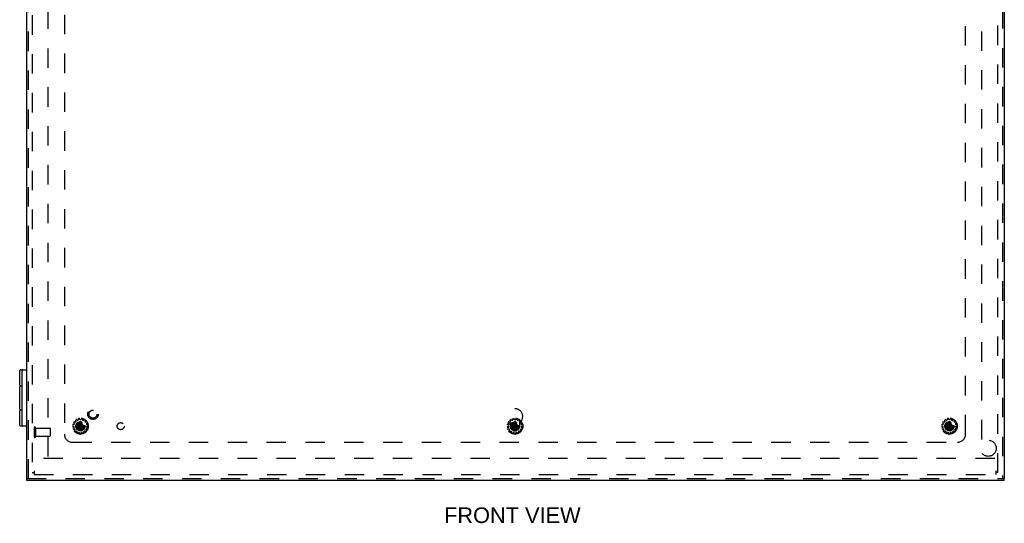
# Model space of a CAD drawing. Header units: inches. Extents: x 0 to 110, y 0 to 71.
# Tile 11 of 18: x 20 to 50, y 19 to 35. Entities that reach past the tile are written whole.
import ezdxf

# ---------------------------------------------------------------- set-up
doc = ezdxf.new("R2010")
doc.units = ezdxf.units.IN
doc.header["$LTSCALE"] = 6.032258
doc.header["$MEASUREMENT"] = 0
doc.linetypes.add('HIDDEN', pattern=[0.2, 0.1, -0.1])
for name, color, linetype in [('DEFAULT_2', 8, 'HIDDEN'), ('DIMENSIONS', 7, 'CONTINUOUS'), ('DOOR_ASSEMBLY', 7, 'CONTINUOUS'), ('SUBPANEL', 7, 'CONTINUOUS')]:
    doc.layers.add(name, color=color, linetype=linetype)
doc.styles.get("Standard").update_dxf_attribs({"font": 'arial.ttf'})

msp = doc.modelspace()

# ---------------------------------------------------------------- linework, layer by layer
at = {"layer": 'DEFAULT_2', "color": 8, "linetype": 'HIDDEN'}
for p, q in [((20.06, 50.838), (20.06, 20.958)), ((50.06, 20.958), (50.06, 50.838)), ((20.56, 21.458), (20.56, 50.338)), ((49.56, 50.338), (49.56, 21.458)), ((20.12, 22.35), (20.12, 22.066)), ((20.163, 22.35), (20.163, 22.066)), ((21.323, 22.401), (21.351, 22.396)), ((21.356, 22.444), (21.327, 22.445)), ((21.355, 22.357), (21.329, 22.346)), ((21.344, 22.498), (21.368, 22.481)), ((21.359, 22.387), (21.361, 22.368)), ((21.392, 22.523), (21.366, 22.536)), ((21.372, 22.47), (21.366, 22.451)), ((21.403, 22.577), (21.419, 22.552)), ((21.417, 22.54), (21.404, 22.526)), ((21.42, 22.416), (21.7, 22.38)), ((21.42, 22.416), (21.421, 22.416)), ((21.42, 22.38), (21.7, 22.416)), ((21.421, 22.38), (21.42, 22.38)), ((21.421, 22.416), (21.456, 22.416)), ((21.456, 22.38), (21.421, 22.38)), ((21.458, 22.581), (21.439, 22.603)), ((21.456, 22.416), (21.511, 22.448)), ((21.456, 22.416), (21.665, 22.38)), ((21.456, 22.38), (21.665, 22.416)), ((21.511, 22.349), (21.456, 22.38)), ((21.488, 22.586), (21.469, 22.578)), ((21.489, 22.625), (21.493, 22.597)), ((21.511, 22.448), (21.542, 22.503)), ((21.61, 22.349), (21.511, 22.448)), ((21.511, 22.349), (21.61, 22.448)), ((21.542, 22.294), (21.511, 22.349)), ((21.541, 22.607), (21.533, 22.634)), ((21.578, 22.258), (21.542, 22.539)), ((21.542, 22.538), (21.542, 22.539)), ((21.542, 22.258), (21.578, 22.539)), ((21.542, 22.503), (21.542, 22.538)), ((21.578, 22.294), (21.542, 22.503)), ((21.542, 22.294), (21.578, 22.503)), ((21.57, 22.599), (21.55, 22.599)), ((21.578, 22.539), (21.578, 22.538)), ((21.578, 22.538), (21.578, 22.503)), ((21.578, 22.503), (21.61, 22.448)), ((21.61, 22.349), (21.578, 22.294)), ((21.588, 22.634), (21.58, 22.607)), ((21.61, 22.448), (21.665, 22.416)), ((21.665, 22.38), (21.61, 22.349)), ((21.627, 22.597), (21.631, 22.625)), ((21.651, 22.578), (21.633, 22.586)), ((21.681, 22.603), (21.663, 22.581)), ((21.665, 22.416), (21.7, 22.416)), ((21.7, 22.38), (21.665, 22.38)), ((21.7, 22.416), (21.7, 22.416)), ((21.7, 22.38), (21.7, 22.38)), ((21.702, 22.552), (21.717, 22.577)), ((21.716, 22.526), (21.703, 22.54)), ((21.754, 22.536), (21.728, 22.523)), ((21.754, 22.451), (21.748, 22.47)), ((21.752, 22.481), (21.776, 22.498)), ((21.759, 22.368), (21.761, 22.387)), ((21.793, 22.445), (21.764, 22.444)), ((21.792, 22.346), (21.765, 22.357)), ((21.769, 22.396), (21.798, 22.401)), ((34.823, 22.401), (34.851, 22.396)), ((34.856, 22.444), (34.827, 22.445)), ((34.855, 22.357), (34.829, 22.346)), ((34.844, 22.498), (34.868, 22.481)), ((34.859, 22.387), (34.861, 22.368)), ((34.892, 22.523), (34.866, 22.536)), ((34.872, 22.47), (34.866, 22.451)), ((34.903, 22.577), (34.919, 22.552)), ((34.917, 22.54), (34.904, 22.526)), ((34.92, 22.38), (35.2, 22.416)), ((34.92, 22.416), (34.921, 22.416)), ((34.92, 22.416), (35.2, 22.38)), ((34.921, 22.38), (34.92, 22.38)), ((34.921, 22.416), (34.956, 22.416)), ((34.956, 22.38), (34.921, 22.38)), ((34.958, 22.581), (34.939, 22.603)), ((34.956, 22.416), (35.011, 22.448)), ((34.956, 22.38), (35.165, 22.416)), ((34.956, 22.416), (35.165, 22.38)), ((35.011, 22.349), (34.956, 22.38)), ((34.988, 22.586), (34.969, 22.578)), ((34.989, 22.625), (34.993, 22.597)), ((35.011, 22.448), (35.042, 22.503)), ((35.011, 22.448), (35.11, 22.349)), ((35.011, 22.349), (35.11, 22.448)), ((35.042, 22.294), (35.011, 22.349)), ((35.041, 22.607), (35.033, 22.634)), ((35.078, 22.258), (35.042, 22.539)), ((35.042, 22.538), (35.042, 22.539)), ((35.042, 22.258), (35.078, 22.539)), ((35.042, 22.503), (35.042, 22.538)), ((35.078, 22.294), (35.042, 22.503)), ((35.042, 22.294), (35.078, 22.503)), ((35.07, 22.599), (35.05, 22.599)), ((35.078, 22.539), (35.078, 22.538)), ((35.078, 22.538), (35.078, 22.503)), ((35.078, 22.503), (35.11, 22.448)), ((35.11, 22.349), (35.078, 22.294)), ((35.088, 22.634), (35.08, 22.607)), ((35.11, 22.448), (35.165, 22.416)), ((35.165, 22.38), (35.11, 22.349)), ((35.127, 22.597), (35.131, 22.625)), ((35.151, 22.578), (35.133, 22.586)), ((35.181, 22.603), (35.163, 22.581)), ((35.165, 22.416), (35.2, 22.416)), ((35.2, 22.38), (35.165, 22.38)), ((35.2, 22.416), (35.2, 22.416)), ((35.2, 22.38), (35.2, 22.38)), ((35.202, 22.552), (35.217, 22.577)), ((35.216, 22.526), (35.203, 22.54)), ((35.254, 22.536), (35.228, 22.523)), ((35.254, 22.451), (35.248, 22.47)), ((35.252, 22.481), (35.276, 22.498)), ((35.259, 22.368), (35.261, 22.387)), ((35.293, 22.445), (35.264, 22.444)), ((35.292, 22.346), (35.265, 22.357)), ((35.269, 22.396), (35.298, 22.401)), ((48.323, 22.401), (48.351, 22.396)), ((48.356, 22.444), (48.327, 22.445)), ((48.355, 22.357), (48.329, 22.346)), ((48.344, 22.498), (48.368, 22.481)), ((48.359, 22.387), (48.361, 22.368)), ((48.392, 22.523), (48.366, 22.536)), ((48.372, 22.47), (48.366, 22.451)), ((48.403, 22.577), (48.419, 22.552)), ((48.417, 22.54), (48.404, 22.526)), ((48.42, 22.38), (48.7, 22.416)), ((48.42, 22.416), (48.421, 22.416)), ((48.42, 22.416), (48.7, 22.38)), ((48.421, 22.38), (48.42, 22.38)), ((48.421, 22.416), (48.456, 22.416)), ((48.456, 22.38), (48.421, 22.38)), ((48.458, 22.581), (48.439, 22.603)), ((48.456, 22.416), (48.511, 22.448)), ((48.456, 22.38), (48.665, 22.416)), ((48.456, 22.416), (48.665, 22.38)), ((48.511, 22.349), (48.456, 22.38)), ((48.488, 22.586), (48.469, 22.578)), ((48.489, 22.625), (48.493, 22.597)), ((48.511, 22.448), (48.542, 22.503)), ((48.511, 22.448), (48.61, 22.349)), ((48.511, 22.349), (48.61, 22.448)), ((48.542, 22.294), (48.511, 22.349)), ((48.541, 22.607), (48.533, 22.634)), ((48.578, 22.258), (48.542, 22.539)), ((48.542, 22.538), (48.542, 22.539)), ((48.542, 22.258), (48.578, 22.539)), ((48.542, 22.503), (48.542, 22.538)), ((48.578, 22.294), (48.542, 22.503)), ((48.542, 22.294), (48.578, 22.503)), ((48.57, 22.599), (48.55, 22.599)), ((48.578, 22.539), (48.578, 22.538)), ((48.578, 22.538), (48.578, 22.503)), ((48.578, 22.503), (48.61, 22.448)), ((48.61, 22.349), (48.578, 22.294)), ((48.588, 22.634), (48.58, 22.607)), ((48.61, 22.448), (48.665, 22.416)), ((48.665, 22.38), (48.61, 22.349)), ((48.627, 22.597), (48.631, 22.625)), ((48.651, 22.578), (48.633, 22.586)), ((48.681, 22.603), (48.663, 22.581)), ((48.665, 22.416), (48.7, 22.416)), ((48.7, 22.38), (48.665, 22.38)), ((48.7, 22.416), (48.7, 22.416)), ((48.7, 22.38), (48.7, 22.38)), ((48.702, 22.552), (48.717, 22.577)), ((48.716, 22.526), (48.703, 22.54)), ((48.754, 22.536), (48.728, 22.523)), ((48.754, 22.451), (48.748, 22.47)), ((48.752, 22.481), (48.776, 22.498)), ((48.759, 22.368), (48.761, 22.387)), ((48.793, 22.445), (48.764, 22.444)), ((48.792, 22.346), (48.765, 22.357)), ((48.769, 22.396), (48.798, 22.401)), ((20.163, 22.332), (20.61, 22.332)), ((20.163, 22.084), (20.61, 22.084)), ((20.62, 22.322), (20.62, 22.094)), ((21.342, 22.304), (21.37, 22.311)), ((21.39, 22.277), (21.37, 22.257)), ((21.381, 22.307), (21.391, 22.289)), ((21.399, 22.224), (21.422, 22.242)), ((21.434, 22.242), (21.45, 22.23)), ((21.454, 22.218), (21.444, 22.191)), ((21.484, 22.173), (21.498, 22.199)), ((21.509, 22.204), (21.528, 22.2)), ((21.536, 22.191), (21.538, 22.162)), ((21.542, 22.259), (21.542, 22.294)), ((21.542, 22.258), (21.542, 22.259)), ((21.578, 22.294), (21.578, 22.259)), ((21.578, 22.259), (21.578, 22.258)), ((21.582, 22.162), (21.584, 22.191)), ((21.592, 22.2), (21.612, 22.204)), ((21.623, 22.199), (21.636, 22.173)), ((21.676, 22.191), (21.667, 22.218)), ((21.67, 22.23), (21.686, 22.242)), ((21.698, 22.242), (21.721, 22.224)), ((21.729, 22.289), (21.739, 22.307)), ((21.751, 22.257), (21.731, 22.277)), ((21.75, 22.311), (21.778, 22.304)), ((34.842, 22.304), (34.87, 22.311)), ((34.89, 22.277), (34.87, 22.257)), ((34.881, 22.307), (34.891, 22.289)), ((34.899, 22.224), (34.922, 22.242)), ((34.934, 22.242), (34.95, 22.23)), ((34.954, 22.218), (34.944, 22.191)), ((34.984, 22.173), (34.998, 22.199)), ((35.009, 22.204), (35.028, 22.2)), ((35.036, 22.191), (35.038, 22.162)), ((35.042, 22.259), (35.042, 22.294)), ((35.042, 22.258), (35.042, 22.259)), ((35.078, 22.294), (35.078, 22.259)), ((35.078, 22.259), (35.078, 22.258)), ((35.082, 22.162), (35.084, 22.191)), ((35.092, 22.2), (35.112, 22.204)), ((35.123, 22.199), (35.136, 22.173)), ((35.176, 22.191), (35.167, 22.218)), ((35.17, 22.23), (35.186, 22.242)), ((35.198, 22.242), (35.221, 22.224)), ((35.229, 22.289), (35.239, 22.307)), ((35.251, 22.257), (35.231, 22.277)), ((35.25, 22.311), (35.278, 22.304)), ((48.342, 22.304), (48.37, 22.311)), ((48.39, 22.277), (48.37, 22.257)), ((48.381, 22.307), (48.391, 22.289)), ((48.399, 22.224), (48.422, 22.242)), ((48.434, 22.242), (48.45, 22.23)), ((48.454, 22.218), (48.444, 22.191)), ((48.484, 22.173), (48.498, 22.199)), ((48.509, 22.204), (48.528, 22.2)), ((48.536, 22.191), (48.538, 22.162)), ((48.542, 22.259), (48.542, 22.294)), ((48.542, 22.258), (48.542, 22.259)), ((48.578, 22.294), (48.578, 22.259)), ((48.578, 22.259), (48.578, 22.258)), ((48.582, 22.162), (48.584, 22.191)), ((48.592, 22.2), (48.612, 22.204)), ((48.623, 22.199), (48.636, 22.173)), ((48.676, 22.191), (48.667, 22.218)), ((48.67, 22.23), (48.686, 22.242)), ((48.698, 22.242), (48.721, 22.224)), ((48.729, 22.289), (48.739, 22.307)), ((48.751, 22.257), (48.731, 22.277)), ((48.75, 22.311), (48.778, 22.304)), ((49.969, 21.398), (20.151, 21.398)), ((20.06, 20.958), (20.12, 20.958)), ((20.12, 21.01), (20.12, 20.898)), ((20.12, 20.898), (50, 20.898)), ((50, 21.01), (50, 20.898)), ((50.06, 20.958), (50, 20.958))]:
    msp.add_line(p, q, dxfattribs=at)
for points in [[(21.42, 22.398), (21.42, 22.401), (21.42, 22.404), (21.42, 22.407), (21.42, 22.41), (21.42, 22.413), (21.42, 22.416)], [(21.42, 22.38), (21.42, 22.383), (21.42, 22.386), (21.42, 22.389), (21.42, 22.392), (21.42, 22.395), (21.42, 22.398)], [(21.542, 22.539), (21.548, 22.539), (21.554, 22.539), (21.56, 22.539), (21.566, 22.539), (21.572, 22.539), (21.578, 22.539)], [(21.7, 22.416), (21.701, 22.413), (21.701, 22.41), (21.701, 22.407), (21.701, 22.404), (21.701, 22.401), (21.701, 22.398)], [(21.701, 22.398), (21.701, 22.395), (21.701, 22.392), (21.701, 22.389), (21.701, 22.386), (21.701, 22.383), (21.7, 22.38)], [(34.92, 22.398), (34.92, 22.401), (34.92, 22.404), (34.92, 22.407), (34.92, 22.41), (34.92, 22.413), (34.92, 22.416)], [(34.92, 22.38), (34.92, 22.383), (34.92, 22.386), (34.92, 22.389), (34.92, 22.392), (34.92, 22.395), (34.92, 22.398)], [(35.042, 22.539), (35.048, 22.539), (35.054, 22.539), (35.06, 22.539), (35.066, 22.539), (35.072, 22.539), (35.078, 22.539)], [(35.2, 22.416), (35.201, 22.413), (35.201, 22.41), (35.201, 22.407), (35.201, 22.404), (35.201, 22.401), (35.201, 22.398)], [(35.201, 22.398), (35.201, 22.395), (35.201, 22.392), (35.201, 22.389), (35.201, 22.386), (35.201, 22.383), (35.2, 22.38)], [(48.42, 22.398), (48.42, 22.401), (48.42, 22.404), (48.42, 22.407), (48.42, 22.41), (48.42, 22.413), (48.42, 22.416)], [(48.42, 22.38), (48.42, 22.383), (48.42, 22.386), (48.42, 22.389), (48.42, 22.392), (48.42, 22.395), (48.42, 22.398)], [(48.542, 22.539), (48.548, 22.539), (48.554, 22.539), (48.56, 22.539), (48.566, 22.539), (48.572, 22.539), (48.578, 22.539)], [(48.7, 22.416), (48.701, 22.413), (48.701, 22.41), (48.701, 22.407), (48.701, 22.404), (48.701, 22.401), (48.701, 22.398)], [(48.701, 22.398), (48.701, 22.395), (48.701, 22.392), (48.701, 22.389), (48.701, 22.386), (48.701, 22.383), (48.7, 22.38)], [(21.578, 22.258), (21.572, 22.258), (21.566, 22.258), (21.56, 22.258), (21.554, 22.258), (21.548, 22.258), (21.542, 22.258)], [(35.078, 22.258), (35.072, 22.258), (35.066, 22.258), (35.06, 22.258), (35.054, 22.258), (35.048, 22.258), (35.042, 22.258)], [(48.578, 22.258), (48.572, 22.258), (48.566, 22.258), (48.56, 22.258), (48.554, 22.258), (48.548, 22.258), (48.542, 22.258)]]:
    msp.add_lwpolyline(points, dxfattribs=at)
for centre, radius in [((21.56, 22.398), 0.246), ((35.06, 22.398), 0.246), ((48.56, 22.398), 0.246), ((21.56, 22.398), 0.143), ((21.56, 22.398), 0.128), ((21.56, 22.398), 0.124), ((21.56, 22.398), 0.114), ((35.06, 22.398), 0.143), ((35.06, 22.398), 0.128), ((35.06, 22.398), 0.124), ((35.06, 22.398), 0.114), ((48.56, 22.398), 0.143), ((48.56, 22.398), 0.128), ((48.56, 22.398), 0.124), ((48.56, 22.398), 0.114)]:
    msp.add_circle(centre, radius, dxfattribs=at)
for centre, radius, start, end in [((21.523, 22.631), 0.01, 16.1507, 99.0674), ((21.597, 22.631), 0.01, 80.9326, 163.8493), ((35.023, 22.631), 0.01, 16.1507, 99.0674), ((35.097, 22.631), 0.01, 80.9326, 163.8493), ((48.523, 22.631), 0.01, 16.1507, 99.0674), ((48.597, 22.631), 0.01, 80.9326, 163.8493), ((20.142, 22.35), 0.0215, 0, 180), ((21.325, 22.411), 0.01, 176.9326, 259.8493), ((21.327, 22.435), 0.01, 88.1507, 171.0674), ((21.332, 22.337), 0.01, 112.1507, 195.0674), ((21.35, 22.506), 0.01, 152.9326, 235.8493), ((21.349, 22.386), 0.01, 6, 79.8493), ((21.362, 22.527), 0.01, 64.1507, 147.0674), ((21.351, 22.366), 0.01, 292.1507, 6), ((21.356, 22.454), 0.01, 268.1507, 342), ((21.363, 22.473), 0.01, 342, 55.8493), ((21.397, 22.532), 0.01, 244.1507, 318), ((21.412, 22.582), 0.01, 128.9326, 211.8493), ((21.41, 22.547), 0.01, 318, 31.8493), ((21.431, 22.596), 0.01, 40.1507, 123.0674), ((21.465, 22.587), 0.01, 220.1507, 294), ((21.483, 22.595), 0.01, 294, 7.8493), ((21.499, 22.626), 0.01, 104.9326, 187.8493), ((21.55, 22.609), 0.01, 196.1507, 270), ((21.57, 22.609), 0.01, 270, 343.8493), ((21.621, 22.626), 0.01, 352.1507, 75.0674), ((21.637, 22.595), 0.01, 172.1507, 246), ((21.655, 22.587), 0.01, 246, 319.8493), ((21.689, 22.596), 0.01, 56.9326, 139.8493), ((21.71, 22.547), 0.01, 148.1507, 222), ((21.708, 22.582), 0.01, 328.1507, 51.0674), ((21.724, 22.532), 0.01, 222, 295.8493), ((21.758, 22.473), 0.01, 124.1507, 198), ((21.758, 22.527), 0.01, 32.9326, 115.8493), ((21.764, 22.454), 0.01, 198, 271.8493), ((21.769, 22.366), 0.01, 174, 247.8493), ((21.771, 22.386), 0.01, 100.1507, 174), ((21.77, 22.506), 0.01, 304.1507, 27.0674), ((21.788, 22.337), 0.01, 344.9326, 67.8493), ((21.793, 22.435), 0.01, 8.9326, 91.8493), ((21.796, 22.411), 0.01, 280.1507, 3.0674), ((34.825, 22.411), 0.01, 176.9326, 259.8493), ((34.827, 22.435), 0.01, 88.1507, 171.0674), ((34.832, 22.337), 0.01, 112.1507, 195.0674), ((34.85, 22.506), 0.01, 152.9326, 235.8493), ((34.849, 22.386), 0.01, 6, 79.8493), ((34.862, 22.527), 0.01, 64.1507, 147.0674), ((34.851, 22.366), 0.01, 292.1507, 6), ((34.856, 22.454), 0.01, 268.1507, 342), ((34.863, 22.473), 0.01, 342, 55.8493), ((34.897, 22.532), 0.01, 244.1507, 318), ((34.912, 22.582), 0.01, 128.9326, 211.8493), ((34.91, 22.547), 0.01, 318, 31.8493), ((34.931, 22.596), 0.01, 40.1507, 123.0674), ((34.965, 22.587), 0.01, 220.1507, 294), ((34.983, 22.595), 0.01, 294, 7.8493), ((34.999, 22.626), 0.01, 104.9326, 187.8493), ((35.05, 22.609), 0.01, 196.1507, 270), ((35.07, 22.609), 0.01, 270, 343.8493), ((35.121, 22.626), 0.01, 352.1507, 75.0674), ((35.137, 22.595), 0.01, 172.1507, 246), ((35.155, 22.587), 0.01, 246, 319.8493), ((35.189, 22.596), 0.01, 56.9326, 139.8493), ((35.21, 22.547), 0.01, 148.1507, 222), ((35.208, 22.582), 0.01, 328.1507, 51.0674), ((35.224, 22.532), 0.01, 222, 295.8493), ((35.258, 22.473), 0.01, 124.1507, 198), ((35.258, 22.527), 0.01, 32.9326, 115.8493), ((35.264, 22.454), 0.01, 198, 271.8493), ((35.269, 22.366), 0.01, 174, 247.8493), ((35.271, 22.386), 0.01, 100.1507, 174), ((35.27, 22.506), 0.01, 304.1507, 27.0674), ((35.288, 22.337), 0.01, 344.9326, 67.8493), ((35.293, 22.435), 0.01, 8.9326, 91.8493), ((35.296, 22.411), 0.01, 280.1507, 3.0674), ((48.325, 22.411), 0.01, 176.9326, 259.8493), ((48.327, 22.435), 0.01, 88.1507, 171.0674), ((48.332, 22.337), 0.01, 112.1507, 195.0674), ((48.35, 22.506), 0.01, 152.9326, 235.8493), ((48.349, 22.386), 0.01, 6, 79.8493), ((48.362, 22.527), 0.01, 64.1507, 147.0674), ((48.351, 22.366), 0.01, 292.1507, 6), ((48.356, 22.454), 0.01, 268.1507, 342), ((48.363, 22.473), 0.01, 342, 55.8493), ((48.397, 22.532), 0.01, 244.1507, 318), ((48.412, 22.582), 0.01, 128.9326, 211.8493), ((48.41, 22.547), 0.01, 318, 31.8493), ((48.431, 22.596), 0.01, 40.1507, 123.0674), ((48.465, 22.587), 0.01, 220.1507, 294), ((48.483, 22.595), 0.01, 294, 7.8493), ((48.499, 22.626), 0.01, 104.9326, 187.8493), ((48.55, 22.609), 0.01, 196.1507, 270), ((48.57, 22.609), 0.01, 270, 343.8493), ((48.621, 22.626), 0.01, 352.1507, 75.0674), ((48.637, 22.595), 0.01, 172.1507, 246), ((48.655, 22.587), 0.01, 246, 319.8493), ((48.689, 22.596), 0.01, 56.9326, 139.8493), ((48.71, 22.547), 0.01, 148.1507, 222), ((48.708, 22.582), 0.01, 328.1507, 51.0674), ((48.724, 22.532), 0.01, 222, 295.8493), ((48.758, 22.473), 0.01, 124.1507, 198), ((48.758, 22.527), 0.01, 32.9326, 115.8493), ((48.764, 22.454), 0.01, 198, 271.8493), ((48.769, 22.366), 0.01, 174, 247.8493), ((48.771, 22.386), 0.01, 100.1507, 174), ((48.77, 22.506), 0.01, 304.1507, 27.0674), ((48.788, 22.337), 0.01, 344.9326, 67.8493), ((48.793, 22.435), 0.01, 8.9326, 91.8493), ((48.796, 22.411), 0.01, 280.1507, 3.0674), ((20.142, 22.066), 0.0215, 180, 360), ((20.61, 22.322), 0.01, 0, 90), ((20.61, 22.094), 0.01, 270, 360), ((21.34, 22.314), 0.01, 200.9326, 283.8493), ((21.377, 22.25), 0.01, 136.1507, 219.0674), ((21.372, 22.302), 0.01, 30, 103.8493), ((21.393, 22.232), 0.01, 224.9326, 307.8493), ((21.382, 22.284), 0.01, 316.1507, 30), ((21.428, 22.234), 0.01, 54, 127.8493), ((21.453, 22.188), 0.01, 160.1507, 243.0674), ((21.444, 22.222), 0.01, 340.1507, 54), ((21.475, 22.178), 0.01, 248.9326, 331.8493), ((21.507, 22.194), 0.01, 78, 151.8493), ((21.526, 22.19), 0.01, 4.1507, 78), ((21.548, 22.163), 0.01, 184.1507, 267.0674), ((21.572, 22.163), 0.01, 272.9326, 355.8493), ((21.594, 22.19), 0.01, 102, 175.8493), ((21.614, 22.194), 0.01, 28.1507, 102), ((21.645, 22.178), 0.01, 208.1507, 291.0674), ((21.676, 22.222), 0.01, 126, 199.8493), ((21.667, 22.188), 0.01, 296.9326, 19.8493), ((21.692, 22.234), 0.01, 52.1507, 126), ((21.727, 22.232), 0.01, 232.1507, 315.0674), ((21.738, 22.284), 0.01, 150, 223.8493), ((21.748, 22.302), 0.01, 76.1507, 150), ((21.743, 22.25), 0.01, 320.9326, 43.8493), ((21.781, 22.314), 0.01, 256.1507, 339.0674), ((34.84, 22.314), 0.01, 200.9326, 283.8493), ((34.877, 22.25), 0.01, 136.1507, 219.0674), ((34.872, 22.302), 0.01, 30, 103.8493), ((34.893, 22.232), 0.01, 224.9326, 307.8493), ((34.882, 22.284), 0.01, 316.1507, 30), ((34.928, 22.234), 0.01, 54, 127.8493), ((34.953, 22.188), 0.01, 160.1507, 243.0674), ((34.944, 22.222), 0.01, 340.1507, 54), ((34.975, 22.178), 0.01, 248.9326, 331.8493), ((35.007, 22.194), 0.01, 78, 151.8493), ((35.026, 22.19), 0.01, 4.1507, 78), ((35.048, 22.163), 0.01, 184.1507, 267.0674), ((35.072, 22.163), 0.01, 272.9326, 355.8493), ((35.094, 22.19), 0.01, 102, 175.8493), ((35.114, 22.194), 0.01, 28.1507, 102), ((35.145, 22.178), 0.01, 208.1507, 291.0674), ((35.176, 22.222), 0.01, 126, 199.8493), ((35.167, 22.188), 0.01, 296.9326, 19.8493), ((35.192, 22.234), 0.01, 52.1507, 126), ((35.227, 22.232), 0.01, 232.1507, 315.0674), ((35.238, 22.284), 0.01, 150, 223.8493), ((35.248, 22.302), 0.01, 76.1507, 150), ((35.243, 22.25), 0.01, 320.9326, 43.8493), ((35.281, 22.314), 0.01, 256.1507, 339.0674), ((48.34, 22.314), 0.01, 200.9326, 283.8493), ((48.377, 22.25), 0.01, 136.1507, 219.0674), ((48.372, 22.302), 0.01, 30, 103.8493), ((48.393, 22.232), 0.01, 224.9326, 307.8493), ((48.382, 22.284), 0.01, 316.1507, 30), ((48.428, 22.234), 0.01, 54, 127.8493), ((48.453, 22.188), 0.01, 160.1507, 243.0674), ((48.444, 22.222), 0.01, 340.1507, 54), ((48.475, 22.178), 0.01, 248.9326, 331.8493), ((48.507, 22.194), 0.01, 78, 151.8493), ((48.526, 22.19), 0.01, 4.1507, 78), ((48.548, 22.163), 0.01, 184.1507, 267.0674), ((48.572, 22.163), 0.01, 272.9326, 355.8493), ((48.594, 22.19), 0.01, 102, 175.8493), ((48.614, 22.194), 0.01, 28.1507, 102), ((48.645, 22.178), 0.01, 208.1507, 291.0674), ((48.676, 22.222), 0.01, 126, 199.8493), ((48.667, 22.188), 0.01, 296.9326, 19.8493), ((48.692, 22.234), 0.01, 52.1507, 126), ((48.727, 22.232), 0.01, 232.1507, 315.0674), ((48.738, 22.284), 0.01, 150, 223.8493), ((48.748, 22.302), 0.01, 76.1507, 150), ((48.743, 22.25), 0.01, 320.9326, 43.8493), ((48.781, 22.314), 0.01, 256.1507, 339.0674)]:
    msp.add_arc(centre, radius, start, end, dxfattribs=at)
at = {"layer": 'DOOR_ASSEMBLY', "color": 3, "linetype": 'Continuous'}
for p, q in [((19.89, 20.771), (19.89, 51.026)), ((50.265, 51.026), (50.265, 20.771)), ((50.265, 20.711), (19.89, 20.711))]:
    msp.add_line(p, q, dxfattribs=at)
at = {"layer": 'DOOR_ASSEMBLY', "color": 8, "linetype": 'HIDDEN'}
for p, q in [((19.95, 20.771), (19.95, 51.026)), ((50.205, 51.026), (50.205, 20.771)), ((19.89, 20.771), (50.265, 20.771))]:
    msp.add_line(p, q, dxfattribs=at)
at = {"layer": 'DOOR_ASSEMBLY', "color": 7, "linetype": 'Continuous'}
for p, q in [((19.677, 23.668), (19.677, 24.128)), ((19.697, 24.148), (19.89, 24.148)), ((19.746, 22.418), (19.746, 24.128)), ((19.673, 22.923), (19.673, 23.623)), ((19.746, 23.643), (19.693, 23.643)), ((19.697, 23.648), (19.746, 23.648)), ((19.677, 22.418), (19.677, 22.878)), ((19.693, 22.903), (19.746, 22.903)), ((19.746, 22.898), (19.697, 22.898)), ((19.89, 22.398), (19.697, 22.398)), ((19.89, 20.711), (19.89, 20.771)), ((50.265, 20.711), (50.265, 20.771))]:
    msp.add_line(p, q, dxfattribs=at)
at = {"layer": 'DOOR_ASSEMBLY', "color": 8, "linetype": 'HIDDEN'}
for centre, radius in [((21.95, 22.771), 0.164), ((21.95, 22.771), 0.124), ((49.765, 21.711), 0.25)]:
    msp.add_circle(centre, radius, dxfattribs=at)
at = {"layer": 'DOOR_ASSEMBLY', "color": 7, "linetype": 'Continuous'}
for centre, start, end in [((19.697, 24.128), 90, 180), ((19.766, 24.128), 90, 180), ((19.693, 23.623), 90, 180), ((19.697, 23.668), 180, 270), ((19.693, 22.923), 180, 270), ((19.697, 22.878), 90, 180), ((19.697, 22.418), 180, 270), ((19.766, 22.418), 180, 270)]:
    msp.add_arc(centre, 0.02, start, end, dxfattribs=at)
at = {"layer": 'SUBPANEL', "color": 8, "linetype": 'HIDDEN'}
for p, q in [((21.06, 49.648), (21.06, 22.148)), ((49.06, 22.148), (49.06, 49.648)), ((34.92, 22.398), (34.92, 22.487)), ((35.201, 22.487), (35.201, 22.398)), ((21.31, 21.898), (48.81, 21.898))]:
    msp.add_line(p, q, dxfattribs=at)
for centre, radius in [((21.56, 22.398), 0.141), ((22.81, 22.398), 0.109), ((48.56, 22.398), 0.141)]:
    msp.add_circle(centre, radius, dxfattribs=at)
for centre, radius, start, end in [((35.06, 22.698), 0.242, 308.8172, 231.1828), ((34.89, 22.487), 0.03, 0, 51.1828), ((35.06, 22.398), 0.141, 180, 360), ((35.231, 22.487), 0.03, 128.8172, 180), ((21.31, 22.148), 0.25, 180, 270), ((48.81, 22.148), 0.25, 270, 360)]:
    msp.add_arc(centre, radius, start, end, dxfattribs=at)

# ---------------------------------------------------------------- texts
at = {"layer": 'DIMENSIONS', "color": 2, "linetype": 'Continuous', "insert": (34.98, 19.875), "char_height": 0.4839, "width": 4.23432, "attachment_point": 2, "line_spacing_factor": 0.9}
msp.add_mtext('FRONT VIEW', dxfattribs=at)

doc.saveas('drawing.dxf')
